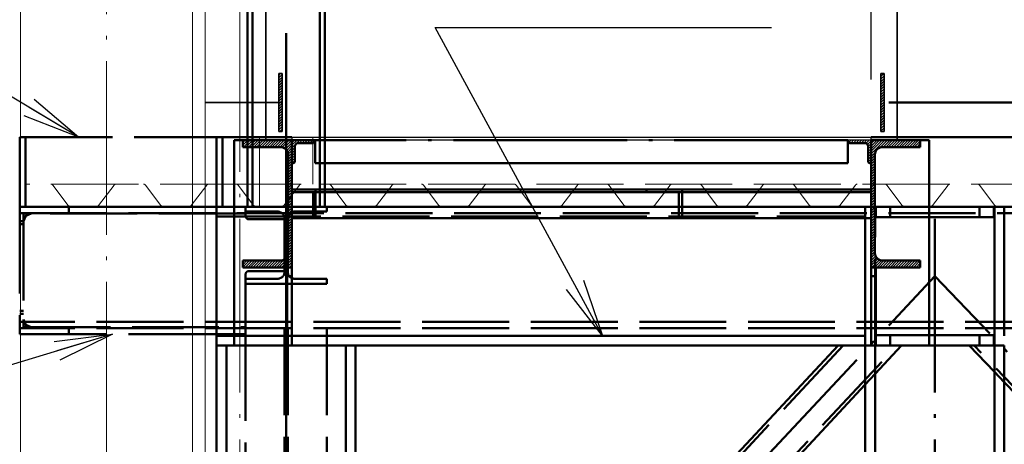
# Paper-space layout 'Layout1' of a CAD drawing. Extents: x -2 to 1033, y -36 to 596.
# Tile 6 of 182: x 64 to 98, y 166 to 181. Entities that reach past the tile are written whole.
import ezdxf

# ---------------------------------------------------------------- set-up
doc = ezdxf.new("R2010")
doc.units = 0
for name, pattern in [('ACAD_ISO02W100', [15, 12, -3]), ('ACAD_ISO04W100', [30.5, 24, -3, 0.5, -3]), ('HP_01_CER_B', [8, 5, -1, 1, -1])]:
    doc.linetypes.add(name, pattern=pattern)
doc.layers.get('0').update_dxf_attribs({"linetype": 'CONTINUOUS'})
doc.layers.get('DEFPOINTS').update_dxf_attribs({"color": 132, "linetype": 'CONTINUOUS'})
for name, color, linetype, lineweight in [('SS_1.ET-HALA_TaO-RASTR', 7, 'HP_01_CER_B', 13), ('SS_1.ET-HALA_TaO-SLOUP', 9, 'CONTINUOUS', 13), ('SS_2.ET-HALA_TaO-SCHODISTE', 180, 'CONTINUOUS', 50), ('SS_2.ET-HALA_TaO-SCHODISTE-PLECH', 70, 'CONTINUOUS', 25), ('SS_2.ET-HALA_TaO-SCHODISTE-PLECH-VYZTUHA', 120, 'CONTINUOUS', 50), ('SS_2.ET-HALA_TaO-SCHODISTE-ZABRADLI', 31, 'CONTINUOUS', 35), ('SS_2.ET-HALA_TaO-SCHODISTE-ZTUZENI', 234, 'CONTINUOUS', 50), ('SS_2.ET-HALA_TaO-VESTAVBA_A1÷B2-P.NOSNIK', 172, 'CONTINUOUS', 50), ('SS_2.ET-HALA_TaO-VESTAVBA_A1÷B2-PODLAHA', 9, 'CONTINUOUS', 5), ('SS_2.ET-HALA_TaO-VESTAVBA_A1÷B2-PODLAHA_LEM', 102, 'CONTINUOUS', 50), ('SS_2.ET-HALA_TaO-VESTAVBA_A1÷B2-VAZBA', 200, 'CONTINUOUS', 50), ('SS_2.ET-HALA_TaO-VESTAVBA_A1÷B2-VAZBA2', 51, 'CONTINUOUS', 50), ('SS_2.ET-HALA_TaO-VESTAVBA_A1÷B2-ZABRADLI', 30, 'CONTINUOUS', 50), ('SS_KOTY', 3, 'CONTINUOUS', 25), ('SS_POPIS_PROFILU', 13, 'CONTINUOUS', 25), ('SS_SRAFY', 8, 'CONTINUOUS', 18)]:
    doc.layers.add(name, color=color, linetype=linetype, lineweight=lineweight)
doc.styles.add('ROMANS', font='romans.shx', dxfattribs={"width": 0.8})
doc.dimstyles.new('A-1_(2.5)_50AS', dxfattribs={"dimtxt": 2.5, "dimasz": 2, "dimexe": 1, "dimexo": 2, "dimgap": 0, "dimtad": 0, "dimdec": 1, "dimlfac": 50, "dimrnd": 1, "dimtxsty": 'ROMANS', "dimblk1": 'OBLIQUE', "dimblk2": 'OBLIQUE', "dimsah": 1, "dimcen": 2, "dimclrd": 256, "dimclre": 256, "dimclrt": 256, "dimadec": 1, "dimazin": 2, "dimtfac": 0.714286, "dimtdec": 1, "dimtmove": 0, "dimatfit": 3, "dimldrblk": 'OPEN', "dimfxl": 1, "dimtvp": 1.142857, "dimtfill": 1, "dimtolj": 1, "dimlwd": -1, "dimlwe": -1, "dimarcsym": 0})
pattern_1 = [(45, (95.93863, 53.52963), (-0.04490128, 0.04490128), [])]

# ---------------------------------------------------------------- blocks, each defined once
blk = doc.blocks.new('_Oblique')
at = {"color": 0, "linetype": 'ByBlock', "lineweight": -2}
blk.add_line((-0.5, -0.5), (0.5, 0.5), dxfattribs=at)
blk = doc.blocks.new('*D24')
at = {"layer": 'DEFPOINTS', "color": 0, "transparency": 16777216}
for p in [(172.939, 176.73, -21268.5), (96.139, 115.13, -21268.5), (172.939, 93.33)]:
    blk.add_point(p, dxfattribs=at)
at = {"layer": 'SS_KOTY', "transparency": 16777216}
for p, q in [((172.939, 174.73), (172.939, 92.33)), ((96.139, 113.13), (96.139, 92.33)), ((96.139, 93.33), (172.939, 93.33))]:
    blk.add_line(p, q, dxfattribs=at)
at = {"layer": 'SS_KOTY', "transparency": 16777216, "xscale": 2, "yscale": 2, "zscale": 2, "rotation": 180}
blk.add_blockref('_Oblique', (96.139, 93.33), dxfattribs=at)
at = {"layer": 'SS_KOTY', "transparency": 16777216, "xscale": 2, "yscale": 2, "zscale": 2}
blk.add_blockref('_Oblique', (172.939, 93.33), dxfattribs=at)
at = {"layer": 'SS_KOTY', "transparency": 16777216, "insert": (134.539, 96.187), "char_height": 2.5, "attachment_point": 5, "style": 'ROMANS', "bg_fill": 3, "box_fill_scale": 1.1, "bg_fill_color": 256, "bg_fill_true_color": 13158600, "bg_fill_transparency": 0}
blk.add_mtext('\\A1;3840', dxfattribs=at)
blk = doc.blocks.new('_OPEN')
at = {"color": 0, "linetype": 'ByBlock'}
for p, q in [((-1, 0.167), (0, 0)), ((0, 0), (-1, -0.167)), ((0, 0), (-1, 0))]:
    blk.add_line(p, q, dxfattribs=at)
blk = doc.blocks.new('*D37')
at = {"layer": 'DEFPOINTS', "color": 0, "transparency": 16777216}
for p in [(64.339, 176.73, -21293.9), (45.914, 174.33), (64.339, 174.33, -21293.9)]:
    blk.add_point(p, dxfattribs=at)
at = {"layer": 'SS_KOTY', "transparency": 16777216}
for p, q in [((62.339, 176.73), (44.914, 176.73)), ((45.914, 176.73), (45.914, 174.33)), ((62.339, 174.33), (44.914, 174.33)), ((45.914, 174.33), (45.914, 167.472))]:
    blk.add_line(p, q, dxfattribs=at)
at = {"layer": 'SS_KOTY', "transparency": 16777216, "xscale": 2, "yscale": 2, "zscale": 2}
for p, rotation in [((45.914, 176.73), 90), ((45.914, 174.33), 270)]:
    blk.add_blockref('_Oblique', p, dxfattribs=dict(at, rotation=rotation))
at = {"layer": 'SS_KOTY', "transparency": 16777216, "insert": (43.057, 169.901), "char_height": 2.5, "attachment_point": 5, "rotation": 90, "style": 'ROMANS', "bg_fill": 3, "box_fill_scale": 1.1, "bg_fill_color": 256, "bg_fill_true_color": 13158600, "bg_fill_transparency": 0}
blk.add_mtext('\\A1;120', dxfattribs=at)
blk = doc.blocks.new('*D38')
at = {"layer": 'DEFPOINTS', "color": 0, "transparency": 16777216}
for p in [(39.914, 176.73), (64.339, 176.73, -21293.9), (64.339, 152.73, -21313.83)]:
    blk.add_point(p, dxfattribs=at)
at = {"layer": 'SS_KOTY', "transparency": 16777216}
for p, q in [((62.339, 176.73), (38.914, 176.73)), ((39.914, 152.73), (39.914, 176.73)), ((62.339, 152.73), (38.914, 152.73))]:
    blk.add_line(p, q, dxfattribs=at)
at = {"layer": 'SS_KOTY', "transparency": 16777216, "xscale": 2, "yscale": 2, "zscale": 2}
for p, rotation in [((39.914, 176.73), 90), ((39.914, 152.73), 270)]:
    blk.add_blockref('_Oblique', p, dxfattribs=dict(at, rotation=rotation))
at = {"layer": 'SS_KOTY', "transparency": 16777216, "insert": (37.057, 164.73), "char_height": 2.5, "attachment_point": 5, "rotation": 90, "style": 'ROMANS', "bg_fill": 3, "box_fill_scale": 1.1, "bg_fill_color": 256, "bg_fill_true_color": 13158600, "bg_fill_transparency": 0}
blk.add_mtext('\\A1;1200', dxfattribs=at)
blk = doc.blocks.new('*D39')
at = {"layer": 'DEFPOINTS', "color": 0, "transparency": 16777216}
for p in [(39.914, 198.73), (72.839, 198.73, -21268.5), (64.339, 176.73, -21293.9)]:
    blk.add_point(p, dxfattribs=at)
at = {"layer": 'SS_KOTY', "transparency": 16777216}
for p, q in [((70.839, 198.73), (38.914, 198.73)), ((39.914, 176.73), (39.914, 198.73)), ((62.339, 176.73), (38.914, 176.73))]:
    blk.add_line(p, q, dxfattribs=at)
at = {"layer": 'SS_KOTY', "transparency": 16777216, "xscale": 2, "yscale": 2, "zscale": 2}
for p, rotation in [((39.914, 198.73), 90), ((39.914, 176.73), 270)]:
    blk.add_blockref('_Oblique', p, dxfattribs=dict(at, rotation=rotation))
at = {"layer": 'SS_KOTY', "transparency": 16777216, "insert": (37.057, 187.73), "char_height": 2.5, "attachment_point": 5, "rotation": 90, "style": 'ROMANS', "bg_fill": 3, "box_fill_scale": 1.1, "bg_fill_color": 256, "bg_fill_true_color": 13158600, "bg_fill_transparency": 0}
blk.add_mtext('\\A1;1100', dxfattribs=at)
blk = doc.blocks.new('*D41')
at = {"layer": 'DEFPOINTS', "color": 0, "transparency": 16777216}
for p in [(74.869, 186.702), (74.869, 176.73, -21311.1), (93.739, 176.73, -21268.5)]:
    blk.add_point(p, dxfattribs=at)
at = {"layer": 'SS_KOTY', "transparency": 16777216}
for p, q in [((74.869, 178.73), (74.869, 187.702)), ((93.739, 178.73), (93.739, 187.702)), ((93.739, 186.702), (74.869, 186.702))]:
    blk.add_line(p, q, dxfattribs=at)
at = {"layer": 'SS_KOTY', "transparency": 16777216, "xscale": 2, "yscale": 2, "zscale": 2, "rotation": 180}
blk.add_blockref('_Oblique', (74.869, 186.702), dxfattribs=at)
at = {"layer": 'SS_KOTY', "transparency": 16777216, "xscale": 2, "yscale": 2, "zscale": 2}
blk.add_blockref('_Oblique', (93.739, 186.702), dxfattribs=at)
at = {"layer": 'SS_KOTY', "transparency": 16777216, "insert": (84.304, 189.559), "char_height": 2.5, "attachment_point": 5, "style": 'ROMANS', "bg_fill": 3, "box_fill_scale": 1.1, "bg_fill_color": 256, "bg_fill_true_color": 13158600, "bg_fill_transparency": 0}
blk.add_mtext('\\A1;944', dxfattribs=at)

psp = doc.layouts.get("Layout1")

# ---------------------------------------------------------------- hatches: boundary and pattern name
at = {"layer": 'SS_SRAFY'}
h = psp.add_hatch(dxfattribs=at)
h.set_pattern_fill('ANSI31', color=5, scale=0.02, style=0)
h.set_pattern_definition(pattern_1)
h.paths.add_polyline_path([(73.4036, 176.9296), (73.4036, 178.9296), (73.2836, 178.9296), (73.2836, 176.9296)], flags=0)

# ---------------------------------------------------------------- linework, layer by layer
at = {"layer": 'SS_2.ET-HALA_TaO-SCHODISTE', "color": 1, "linetype": 'Continuous', "ltscale": 0.25}
for p, q in [((74.4786, 176.5296), (73.9586, 176.5296)), ((93.5186, 176.5296), (92.9986, 176.5296)), ((73.6086, 176.1296), (73.6086, 172.7296)), ((73.8386, 175.8896), (73.8386, 176.4096)), ((93.6386, 176.4096), (93.6386, 175.8896)), ((93.8686, 172.7296), (93.8686, 176.1296)), ((73.7386, 175.8296), (73.7386, 172.2296)), ((73.7786, 175.8296), (73.7386, 175.8296)), ((93.7386, 175.8296), (93.6986, 175.8296)), ((93.7386, 172.2296), (93.7386, 175.8296)), ((72.0386, 172.4696), (73.3486, 172.4696)), ((72.0386, 172.4696), (72.0386, 172.2296)), ((72.0386, 172.2296), (73.7386, 172.2296)), ((73.5786, 172.2296), (73.5786, 171.9296)), ((73.7386, 172.2296), (73.7386, 171.9296)), ((93.7386, 171.9296), (93.7386, 172.2296)), ((93.8986, 171.9296), (93.8986, 172.2296)), ((73.7386, 171.9296), (73.5786, 171.9296)), ((73.5786, 171.9296), (73.5786, 169.5296)), ((73.7386, 171.9296), (73.7386, 169.5296)), ((93.8986, 171.9296), (93.7386, 171.9296)), ((93.7386, 169.5296), (93.7386, 171.9296)), ((93.8986, 169.5296), (93.8986, 171.9296)), ((71.7386, 169.5296), (73.5786, 169.5296)), ((73.5786, 169.5296), (73.7386, 169.5296)), ((93.7386, 169.5296), (93.8986, 169.5296))]:
    psp.add_line(p, q, dxfattribs=at)
at = {"layer": 'SS_2.ET-HALA_TaO-SCHODISTE', "color": 1, "linetype": 'Continuous', "ltscale": 0.25, "extrusion": (-3.7494e-33, 6.12323e-17, -1)}
for centre, radius, start, end in [((-73.9586, 176.4096), 0.12, 0, 90), ((-93.5186, 176.4096), 0.12, 90, 180), ((-94.1286, 176.1296), 0.26, 0, 90)]:
    psp.add_arc(centre, radius, start, end, dxfattribs=at)
at = {"layer": 'SS_2.ET-HALA_TaO-SCHODISTE', "color": 1, "linetype": 'Continuous', "ltscale": 0.25, "extrusion": (1.15915e-13, 2.79906e-13, -1)}
psp.add_arc((-73.3486, 176.1296), 0.26, 90, 180, dxfattribs=at)
at = {"layer": 'SS_2.ET-HALA_TaO-SCHODISTE', "color": 1, "linetype": 'Continuous', "ltscale": 0.25}
for centre, start, end in [((73.7786, 175.8896), 270, 0), ((93.6986, 175.8896), 180, 270)]:
    psp.add_arc(centre, 0.06, start, end, dxfattribs=at)
at = {"layer": 'SS_2.ET-HALA_TaO-SCHODISTE', "color": 1, "linetype": 'Continuous', "ltscale": 0.25, "extrusion": (-2.31831e-13, 5.5975e-13, -1)}
psp.add_arc((-73.3486, 172.7296), 0.26, 180, 270, dxfattribs=at)
at = {"layer": 'SS_2.ET-HALA_TaO-SCHODISTE', "color": 1, "linetype": 'Continuous', "ltscale": 0.25, "extrusion": (2.79845e-13, 1.15977e-13, -1)}
psp.add_arc((-94.1286, 172.7296), 0.26, 270, 0, dxfattribs=at)
at = {"layer": 'SS_2.ET-HALA_TaO-SCHODISTE-PLECH-VYZTUHA', "color": 1, "linetype": 'Continuous', "ltscale": 0.25}
psp.add_line((92.9386, 175.8296), (74.5386, 175.8296), dxfattribs=at)
at = {"layer": 'SS_2.ET-HALA_TaO-SCHODISTE-ZABRADLI', "color": 1, "linetype": 'Continuous', "ltscale": 0.25}
for p, q in [((73.4036, 178.9296), (73.2836, 178.9296)), ((73.2836, 176.9296), (73.2836, 178.9296)), ((73.4036, 176.9296), (73.4036, 178.9296)), ((73.2836, 176.9296), (73.4036, 176.9296))]:
    psp.add_line(p, q, dxfattribs=at)
at = {"layer": 'SS_2.ET-HALA_TaO-SCHODISTE-ZTUZENI', "color": 7, "linetype": 'ACAD_ISO04W100', "ltscale": 0.25}
for p, q in [((73.7386, 174.9296), (93.7386, 174.9296)), ((87.2169, 174.9296), (73.7386, 174.9296))]:
    psp.add_line(p, q, dxfattribs=at)
at = {"layer": 'SS_2.ET-HALA_TaO-SCHODISTE-ZTUZENI', "color": 1, "linetype": 'Continuous', "ltscale": 0.25}
for p, q in [((85.9819, 174.9296), (73.7386, 174.9296)), ((85.9819, 174.8296), (73.7386, 174.8296)), ((74.4674, 174.8296), (74.4674, 173.9296)), ((87.2169, 174.9296), (85.9819, 174.9296)), ((85.9819, 174.8296), (85.9819, 174.9296)), ((87.0934, 174.8296), (85.9819, 174.8296)), ((87.0934, 173.9296), (87.0934, 174.8296)), ((93.7386, 174.9296), (87.2169, 174.9296)), ((87.2169, 173.9296), (87.2169, 174.9296)), ((93.7386, 174.8296), (87.2169, 174.8296)), ((74.4674, 173.9296), (73.7386, 173.9296)), ((87.0934, 173.9296), (74.4674, 173.9296)), ((87.2169, 173.9296), (87.0934, 173.9296)), ((93.7386, 173.9296), (87.2169, 173.9296))]:
    psp.add_line(p, q, dxfattribs=at)
at = {"layer": 'SS_2.ET-HALA_TaO-SCHODISTE-ZTUZENI', "color": 3, "linetype": 'ACAD_ISO02W100', "ltscale": 0.25}
for p, q in [((74.5484, 174.9296), (74.5484, 173.9296)), ((87.2169, 174.8296), (87.0934, 174.8296))]:
    psp.add_line(p, q, dxfattribs=at)
at = {"layer": 'SS_2.ET-HALA_TaO-VESTAVBA_A1÷B2-P.NOSNIK', "color": 3, "linetype": 'ACAD_ISO02W100', "ltscale": 0.25}
for p, q in [((64.5386, 174.3296), (70.7386, 174.3296)), ((64.5448, 174.0135), (64.7286, 174.0896)), ((66.0387, 174.0896), (66.0387, 174.3296)), ((72.1386, 174.3296), (72.1386, 174.1596)), ((72.1386, 174.1596), (73.2436, 174.1596)), ((72.1386, 174.1596), (72.1386, 173.9996)), ((73.8336, 174.1596), (74.9386, 174.1596)), ((74.9386, 174.3296), (74.9386, 174.1596)), ((73.4836, 173.8996), (72.2386, 173.8996)), ((73.4836, 173.9196), (73.4836, 173.7296)), ((73.5936, 173.8296), (73.4836, 173.8296)), ((73.5936, 173.9196), (73.5936, 173.7296)), ((73.5936, 173.7296), (73.4836, 173.7296)), ((73.4836, 173.7296), (73.4836, 173.5882)), ((73.4836, 173.5882), (73.4836, 173.5296)), ((73.4836, 173.5296), (73.5936, 173.5296)), ((73.4836, 173.5296), (73.4836, 172.0796)), ((73.5936, 173.7296), (73.5936, 173.5882)), ((73.5936, 173.5882), (73.5936, 173.5296)), ((73.5936, 173.5296), (73.5936, 172.0796)), ((72.2386, 172.0996), (73.4836, 172.0996)), ((72.1386, 171.9996), (72.1386, 171.8396)), ((73.2436, 171.8396), (72.1386, 171.8396)), ((72.1386, 171.8396), (72.1386, 171.6696)), ((74.9386, 171.8396), (73.8336, 171.8396)), ((74.9386, 171.8396), (74.9386, 171.6696)), ((72.1386, 171.6696), (74.9386, 171.6696)), ((72.1386, 171.6696), (72.1386, 169.9296)), ((64.7286, 170.1696), (64.5448, 170.2458)), ((66.0387, 169.9296), (66.0387, 170.1696)), ((73.4836, 170.1296), (73.4836, 150.3296)), ((73.5936, 170.1296), (73.5936, 150.3296)), ((74.9386, 170.1296), (74.9386, 150.3296)), ((71.1386, 169.9296), (72.1386, 169.9296)), ((72.1386, 169.9296), (72.1386, 150.3296))]:
    psp.add_line(p, q, dxfattribs=at)
at = {"layer": 'SS_2.ET-HALA_TaO-VESTAVBA_A1÷B2-P.NOSNIK', "color": 1, "linetype": 'Continuous', "ltscale": 0.25}
for p, q in [((70.7386, 174.3296), (71.1386, 174.3296)), ((70.7386, 169.9296), (71.1386, 169.9296))]:
    psp.add_line(p, q, dxfattribs=at)
at = {"layer": 'SS_2.ET-HALA_TaO-VESTAVBA_A1÷B2-P.NOSNIK', "color": 7, "linetype": 'ACAD_ISO04W100', "ltscale": 0.25}
psp.add_line((73.5386, 174.3296), (73.5386, 150.3296), dxfattribs=at)
at = {"layer": 'SS_2.ET-HALA_TaO-VESTAVBA_A1÷B2-P.NOSNIK', "color": 3, "linetype": 'ACAD_ISO02W100', "ltscale": 0.25, "extrusion": (-3.7494e-33, 6.12323e-17, -1)}
for centre, radius, start, end in [((-73.2436, 173.9196), 0.24, 90, 180), ((-73.8336, 173.9196), 0.24, 0, 90), ((-72.2386, 171.9996), 0.1, 0, 90)]:
    psp.add_arc(centre, radius, start, end, dxfattribs=at)
at = {"layer": 'SS_2.ET-HALA_TaO-VESTAVBA_A1÷B2-P.NOSNIK', "color": 3, "linetype": 'ACAD_ISO02W100', "ltscale": 0.25, "extrusion": (7.27596e-13, 3.01441e-13, -1)}
psp.add_arc((-72.2386, 173.9996), 0.1, 270, 0, dxfattribs=at)
at = {"layer": 'SS_2.ET-HALA_TaO-VESTAVBA_A1÷B2-P.NOSNIK', "color": 3, "linetype": 'ACAD_ISO02W100', "ltscale": 0.25, "extrusion": (-1.25575e-13, 3.03226e-13, -1)}
psp.add_arc((-73.2436, 172.0796), 0.24, 180, 270, dxfattribs=at)
at = {"layer": 'SS_2.ET-HALA_TaO-VESTAVBA_A1÷B2-P.NOSNIK', "color": 3, "linetype": 'ACAD_ISO02W100', "ltscale": 0.25, "extrusion": (3.03165e-13, 1.25636e-13, -1)}
psp.add_arc((-73.8336, 172.0796), 0.24, 270, 0, dxfattribs=at)
at = {"layer": 'SS_2.ET-HALA_TaO-VESTAVBA_A1÷B2-PODLAHA', "color": 9, "linetype": 'ACAD_ISO02W100', "ltscale": 0.25}
for p, q in [((72.1886, 175.1096), (64.5386, 175.1096)), ((74.0624, 175.1096), (72.1886, 175.1096)), ((72.1886, 175.1096), (72.1886, 174.6718)), ((72.3986, 174.3964), (72.3986, 175.1096)), ((72.6186, 174.3511), (72.6186, 175.1096)), ((65.4798, 175.0768), (66.0147, 174.3754)), ((67.0626, 174.3754), (67.5975, 175.0768)), ((68.6798, 175.0768), (69.2147, 174.3754)), ((70.7975, 175.0768), (70.2626, 174.3754)), ((71.8798, 175.0768), (72.4147, 174.3754)), ((73.4626, 174.3754), (73.9975, 175.0768)), ((75.0798, 175.0768), (75.2683, 174.8296)), ((75.0798, 175.0768), (75.6147, 174.3754)), ((76.6626, 174.3754), (77.1975, 175.0768)), ((78.2798, 175.0768), (78.4683, 174.8296)), ((78.2798, 175.0768), (78.8147, 174.3754)), ((79.8626, 174.3754), (80.3975, 175.0768)), ((81.4798, 175.0768), (81.592, 174.9296)), ((81.4798, 175.0768), (82.0147, 174.3754)), ((81.592, 174.9296), (81.6683, 174.8296)), ((81.6683, 174.8296), (82.0147, 174.3754)), ((83.0626, 174.3754), (83.5975, 175.0768)), ((84.6798, 175.0768), (85.2147, 174.3754)), ((84.6798, 175.0768), (84.792, 174.9296)), ((86.2626, 174.3754), (86.7975, 175.0768)), ((87.8798, 175.0768), (88.0683, 174.8296)), ((87.8798, 175.0768), (88.4147, 174.3754)), ((89.4626, 174.3754), (89.9975, 175.0768)), ((91.0798, 175.0768), (91.2683, 174.8296)), ((91.0798, 175.0768), (91.6147, 174.3754)), ((92.6626, 174.3754), (93.1975, 175.0768)), ((93.009, 174.8296), (93.0853, 174.9296)), ((94.2798, 175.0768), (94.8147, 174.3754)), ((72.1886, 174.6718), (72.2086, 174.6455)), ((72.1886, 174.6718), (72.3986, 174.3964)), ((67.0148, 174.3511), (66.0625, 174.3511)), ((70.2148, 174.3511), (69.2625, 174.3511)), ((72.3786, 174.4226), (72.3986, 174.3964)), ((72.3986, 174.3964), (72.4147, 174.3754)), ((72.4147, 174.3754), (72.4206, 174.3684)), ((72.4206, 174.3684), (72.4625, 174.3511)), ((73.4148, 174.3511), (72.4625, 174.3511)), ((76.6148, 174.3511), (75.6625, 174.3511)), ((79.8148, 174.3511), (78.8625, 174.3511)), ((83.0148, 174.3511), (82.0625, 174.3511)), ((86.2148, 174.3511), (85.2625, 174.3511)), ((89.4148, 174.3511), (88.4625, 174.3511)), ((92.6148, 174.3511), (91.6625, 174.3511))]:
    psp.add_line(p, q, dxfattribs=at)
at = {"layer": 'SS_2.ET-HALA_TaO-VESTAVBA_A1÷B2-PODLAHA', "color": 9, "linetype": 'ACAD_ISO02W100', "ltscale": 0.25, "extrusion": (3.73272e-13, 9.0122e-13, -1)}
for centre in [(-65.4148, 175.0289), (-68.6148, 175.0289)]:
    psp.add_arc(centre, 0.0807, 90.03429, 143.65467, dxfattribs=at)
at = {"layer": 'SS_2.ET-HALA_TaO-VESTAVBA_A1÷B2-PODLAHA', "color": 9, "linetype": 'ACAD_ISO02W100', "ltscale": 0.25, "extrusion": (-6.85434e-13, 5.89059e-13, -1)}
for centre in [(-67.6625, 175.0289), (-70.8625, 175.0289)]:
    psp.add_arc(centre, 0.0807, 36.34533, 89.96573, dxfattribs=at)
at = {"layer": 'SS_2.ET-HALA_TaO-VESTAVBA_A1÷B2-PODLAHA', "color": 9, "linetype": 'ACAD_ISO02W100', "ltscale": 0.25, "extrusion": (-3.66727e-13, -8.6427e-13, -1)}
for centre, end in [((-71.8133, 175.0261), 142.67257), ((-75.0133, 175.0261), 142.67257), ((-78.2133, 175.0261), 142.67257), ((-81.4133, 175.0261), 142.67258), ((-91.0133, 175.0261), 142.67258)]:
    psp.add_arc(centre, 0.0836, 91.01462, end, dxfattribs=at)
at = {"layer": 'SS_2.ET-HALA_TaO-VESTAVBA_A1÷B2-PODLAHA', "color": 9, "linetype": 'ACAD_ISO02W100', "ltscale": 0.25, "extrusion": (6.85434e-13, -5.88936e-13, -1)}
for centre, end in [((-74.0625, 175.0289), 89.96573), ((-77.2625, 175.0289), 89.96574), ((-80.4625, 175.0289), 89.96573), ((-83.6625, 175.0289), 89.96573), ((-93.2625, 175.0289), 89.96573)]:
    psp.add_arc(centre, 0.0807, 36.34533, end, dxfattribs=at)
at = {"layer": 'SS_2.ET-HALA_TaO-VESTAVBA_A1÷B2-PODLAHA', "color": 9, "linetype": 'ACAD_ISO02W100', "ltscale": 0.25, "extrusion": (-7.33454e-13, -1.7286e-12, -1)}
for centre in [(-84.6133, 175.0261), (-87.8133, 175.0261)]:
    psp.add_arc(centre, 0.0836, 91.01462, 142.67257, dxfattribs=at)
at = {"layer": 'SS_2.ET-HALA_TaO-VESTAVBA_A1÷B2-PODLAHA', "color": 9, "linetype": 'ACAD_ISO02W100', "ltscale": 0.25, "extrusion": (1.37087e-12, -1.17793e-12, -1)}
for centre in [(-86.8625, 175.0289), (-90.0625, 175.0289)]:
    psp.add_arc(centre, 0.0807, 36.34533, 89.96573, dxfattribs=at)
at = {"layer": 'SS_2.ET-HALA_TaO-VESTAVBA_A1÷B2-PODLAHA', "color": 9, "linetype": 'ACAD_ISO02W100', "ltscale": 0.25, "extrusion": (-3.7494e-33, 6.12323e-17, -1)}
psp.add_arc((-94.2133, 175.0261), 0.0836, 91.01462, 142.67257, dxfattribs=at)
at = {"layer": 'SS_2.ET-HALA_TaO-VESTAVBA_A1÷B2-PODLAHA', "color": 9, "linetype": 'ACAD_ISO02W100', "ltscale": 0.25}
for centre, radius, start, end in [((66.0625, 174.4103), 0.0593, 216.18134, 269.99998), ((67.0148, 174.4103), 0.0593, 270, 323.81866), ((69.2625, 174.4103), 0.0593, 216.18134, 269.99998), ((70.2148, 174.4103), 0.0593, 270, 323.81866), ((72.4625, 174.4103), 0.0593, 216.18134, 269.99999), ((73.4135, 174.4128), 0.0617, 271.14605, 322.6726), ((75.6625, 174.4103), 0.0593, 216.18134, 269.99999), ((76.6135, 174.4128), 0.0617, 271.14605, 322.6726), ((78.8625, 174.4103), 0.0593, 216.18134, 269.99999), ((79.8135, 174.4128), 0.0617, 271.14605, 322.6726), ((82.0635, 174.4124), 0.0613, 217.1637, 269.01765), ((83.0135, 174.4128), 0.0617, 271.14605, 322.6726), ((85.2625, 174.4103), 0.0593, 216.18134, 270), ((86.2135, 174.4128), 0.0617, 271.14605, 322.67258), ((88.4625, 174.4103), 0.0593, 216.18134, 270), ((89.4135, 174.4128), 0.0617, 271.14605, 322.67258), ((91.6625, 174.4103), 0.0593, 216.18134, 270), ((92.6135, 174.4128), 0.0617, 271.14605, 322.67258), ((94.8635, 174.4124), 0.0613, 217.1637, 269.01765)]:
    psp.add_arc(centre, radius, start, end, dxfattribs=at)
at = {"layer": 'SS_2.ET-HALA_TaO-VESTAVBA_A1÷B2-PODLAHA_LEM', "color": 1, "linetype": 'Continuous', "ltscale": 0.25}
psp.add_line((71.1386, 174.3296), (71.3386, 174.3296), dxfattribs=at)
at = {"layer": 'SS_2.ET-HALA_TaO-VESTAVBA_A1÷B2-PODLAHA_LEM', "color": 3, "linetype": 'ACAD_ISO02W100', "ltscale": 0.25}
psp.add_line((93.5386, 174.3296), (93.8986, 174.3296), dxfattribs=at)
at = {"layer": 'SS_2.ET-HALA_TaO-VESTAVBA_A1÷B2-VAZBA', "color": 1, "linetype": 'Continuous', "ltscale": 0.25}
for p, q in [((71.1386, 174.3296), (71.1386, 169.5296)), ((71.3386, 174.3296), (71.7386, 174.3296)), ((71.1386, 173.9896), (71.7386, 173.9896)), ((93.5386, 169.8696), (93.5386, 173.9296)), ((71.1386, 169.8696), (71.7386, 169.8696)), ((73.7386, 169.8696), (93.5386, 169.8696)), ((93.5386, 169.5296), (93.5386, 169.8696)), ((71.1386, 169.5296), (71.1386, 150.3296)), ((71.1386, 169.5296), (71.7386, 169.5296)), ((71.4786, 150.3296), (71.4786, 169.5296)), ((73.7386, 169.5296), (93.5386, 169.5296)), ((75.5986, 169.5296), (75.5986, 150.3296)), ((92.6043, 169.5296), (75.9386, 151.6736)), ((75.9386, 150.3296), (75.9386, 169.5296)), ((93.5386, 150.3296), (93.5386, 169.5296)), ((93.8786, 168.55), (94.7929, 169.5296)), ((93.8786, 137.5746), (93.8786, 169.5296)), ((76.873, 150.3296), (93.5386, 168.1857))]:
    psp.add_line(p, q, dxfattribs=at)
at = {"layer": 'SS_2.ET-HALA_TaO-VESTAVBA_A1÷B2-VAZBA', "color": 3, "linetype": 'ACAD_ISO02W100', "ltscale": 0.25}
for p, q in [((71.7386, 174.3296), (93.5386, 174.3296)), ((93.5386, 173.9296), (93.5386, 174.3296)), ((93.8786, 169.5296), (93.8786, 174.3296)), ((93.8986, 173.9696), (93.8986, 174.3296)), ((94.3986, 173.9696), (94.3986, 174.3296)), ((71.7386, 173.9896), (93.5386, 173.9896)), ((71.7386, 169.8696), (73.7386, 169.8696)), ((94.3986, 169.5296), (94.3986, 169.8896)), ((92.7684, 169.5296), (75.9386, 151.4977)), ((76.7088, 150.3296), (94.6288, 169.5296)), ((93.5386, 169.5296), (93.7386, 169.5296)), ((93.5386, 168.1857), (93.8786, 168.55))]:
    psp.add_line(p, q, dxfattribs=at)
at = {"layer": 'SS_2.ET-HALA_TaO-VESTAVBA_A1÷B2-VAZBA', "color": 7, "linetype": 'ACAD_ISO04W100', "ltscale": 0.25}
psp.add_line((73.5386, 147.9296), (73.5386, 174.3296), dxfattribs=at)
at = {"layer": 'SS_2.ET-HALA_TaO-VESTAVBA_A1÷B2-VAZBA2', "color": 7, "linetype": 'ACAD_ISO04W100', "ltscale": 0.25}
psp.add_line((73.5386, 174.3296), (73.5386, 253.5296), dxfattribs=at)
at = {"layer": 'SS_POPIS_PROFILU', "color": 0, "linetype": 'ByBlock'}
for p, q in [((83.8015, 171.7867), (84.4618, 169.8696)), ((84.4618, 169.8696), (83.2154, 171.4689)), ((84.4618, 169.8696), (83.5085, 171.6278)), ((65.528, 169.6679), (67.5386, 169.9296)), ((67.5386, 169.9296), (65.6248, 169.3489)), ((67.5386, 169.9296), (65.7216, 169.0299))]:
    psp.add_line(p, q, dxfattribs=at)

# ---------------------------------------------------------------- dimensions: what is measured, and where the dimension line sits
at = {"layer": 'SS_KOTY'}
dim = psp.add_linear_dim(base=(74.8686, 186.7022), p1=(93.7386, 176.7296, -21268.5), p2=(74.8686, 176.7296, -21311.1), dimstyle='A-1_(2.5)_50AS', dxfattribs=at)
dim.commit()
dim.dimension.update_dxf_attribs({"geometry": '*D41', "text_midpoint": (84.3036, 189.5593)})
dim = psp.add_linear_dim(base=(45.9144, 174.3296), p1=(64.3386, 176.7296, -21293.9), p2=(64.3386, 174.3296, -21293.9), angle=90, dimstyle='A-1_(2.5)_50AS', dxfattribs=at)
dim.commit()
dim.dimension.update_dxf_attribs({"geometry": '*D37', "text_midpoint": (43.0572, 169.9011)})
dim = psp.add_linear_dim(base=(172.9386, 93.3298), p1=(96.1386, 115.1296, -21268.5), p2=(172.9386, 176.7296, -21268.5), dimstyle='A-1_(2.5)_50AS', override={"dimtmove": 1}, dxfattribs=at)
dim.commit()
dim.dimension.update_dxf_attribs({"geometry": '*D24', "text_midpoint": (134.5386, 96.1869)})

# ---------------------------------------------------------------- next in the draw order: hatches: boundary and pattern name
at = {"layer": 'SS_SRAFY'}
h = psp.add_hatch(dxfattribs=at)
h.set_pattern_fill('ANSI31', color=5, scale=0.02, style=0)
h.set_pattern_definition(pattern_1)
h.paths.add_polyline_path([(94.1936, 176.9296), (94.1936, 178.9296), (94.0736, 178.9296), (94.0736, 176.9296)], flags=0)
h = psp.add_hatch(dxfattribs=at)
h.set_pattern_fill('ANSI31', color=5, scale=0.02, style=0)
h.set_pattern_definition(pattern_1)
h.paths.add_polyline_path([(74.5386, 176.5896), (74.5386, 176.6296), (73.7386, 176.6296), (73.7386, 175.8296), (73.7786, 175.8296, 0.4142136), (73.8386, 175.8896), (73.8386, 176.4096, -0.4142136), (73.9586, 176.5296), (74.4786, 176.5296, 0.4142136)], flags=0)
h = psp.add_hatch(dxfattribs=at)
h.set_pattern_fill('ANSI31', color=5, scale=0.02, style=0)
h.set_pattern_definition(pattern_1)
h.paths.add_polyline_path([(92.9386, 176.6296), (92.9386, 176.5896, 0.4142136), (92.9986, 176.5296), (93.5186, 176.5296, -0.4142136), (93.6386, 176.4096), (93.6386, 175.8896, 0.4142136), (93.6986, 175.8296), (93.7386, 175.8296), (93.7386, 176.6296)], flags=0)
h = psp.add_hatch(dxfattribs=at)
h.set_pattern_fill('ANSI31', color=5, scale=0.02, style=0)
h.set_pattern_definition(pattern_1)
h.paths.add_polyline_path([(95.4386, 172.2296), (95.4386, 172.4696), (94.1286, 172.4696, -0.4142136), (93.8686, 172.7296), (93.8686, 176.1296, -0.4142136), (94.1286, 176.3896), (95.4386, 176.3896), (95.4386, 176.6296), (93.7386, 176.6296), (93.7386, 172.2296)], flags=0)

# ---------------------------------------------------------------- next in the draw order: linework, layer by layer
at = {"layer": 'SS_2.ET-HALA_TaO-SCHODISTE', "color": 1, "linetype": 'Continuous', "ltscale": 0.25}
for p, q in [((74.5386, 176.6296), (73.7386, 176.6296)), ((73.7386, 176.6296), (73.7386, 175.8296)), ((74.5386, 176.6296), (74.5386, 176.5896)), ((92.9386, 176.5896), (92.9386, 176.6296)), ((95.4386, 176.6296), (93.7386, 176.6296)), ((93.7386, 175.8296), (93.7386, 176.6296)), ((95.7386, 176.6296), (95.4386, 176.6296)), ((95.4386, 176.3896), (95.4386, 176.6296)), ((95.7386, 169.5296), (95.7386, 176.6296)), ((94.1286, 176.3896), (95.4386, 176.3896)), ((94.1286, 172.4696), (95.4386, 172.4696)), ((95.4386, 172.2296), (95.4386, 172.4696)), ((93.7386, 172.2296), (95.4386, 172.2296)), ((93.8986, 169.5296), (95.7386, 169.5296))]:
    psp.add_line(p, q, dxfattribs=at)
for centre, start, end in [((74.4786, 176.5896), 270, 0), ((92.9986, 176.5896), 180, 270)]:
    psp.add_arc(centre, 0.06, start, end, dxfattribs=at)
at = {"layer": 'SS_2.ET-HALA_TaO-SCHODISTE-PLECH', "color": 7, "linetype": 'Continuous', "ltscale": 0.25}
for p, q in [((73.7386, 176.7296), (93.7386, 176.7296)), ((73.7386, 176.7296), (73.7386, 176.6296)), ((93.7386, 176.6296), (74.5386, 176.6296)), ((93.7386, 176.6296), (93.7386, 176.7296))]:
    psp.add_line(p, q, dxfattribs=at)
at = {"layer": 'SS_2.ET-HALA_TaO-SCHODISTE-PLECH-VYZTUHA', "color": 7, "linetype": 'ACAD_ISO04W100', "ltscale": 0.25}
psp.add_line((92.9386, 176.6296), (74.5386, 176.6296), dxfattribs=at)
psp.add_line((92.9386, 176.6296), (74.5386, 176.6296), dxfattribs=at)
at = {"layer": 'SS_2.ET-HALA_TaO-SCHODISTE-PLECH-VYZTUHA', "color": 1, "linetype": 'Continuous', "ltscale": 0.25}
for p, q in [((74.5386, 176.5896), (74.5386, 175.8296)), ((92.9386, 175.8296), (92.9386, 176.5896))]:
    psp.add_line(p, q, dxfattribs=at)
at = {"layer": 'SS_2.ET-HALA_TaO-SCHODISTE-ZABRADLI', "color": 7, "linetype": 'ACAD_ISO04W100', "ltscale": 0.25}
psp.add_line((94.6386, 197.7096), (94.6386, 176.6296), dxfattribs=at)
at = {"layer": 'SS_2.ET-HALA_TaO-SCHODISTE-ZABRADLI', "color": 1, "linetype": 'Continuous', "ltscale": 0.25}
for p, q in [((94.1936, 178.9296), (94.0736, 178.9296)), ((94.0736, 178.9296), (94.0736, 176.9296)), ((94.1936, 178.9296), (94.1936, 176.9296)), ((94.0736, 176.9296), (94.1936, 176.9296))]:
    psp.add_line(p, q, dxfattribs=at)
at = {"layer": 'SS_2.ET-HALA_TaO-VESTAVBA_A1÷B2-PODLAHA', "color": 9, "linetype": 'ACAD_ISO02W100', "ltscale": 0.25}
for p, q in [((74.4586, 175.1096), (74.4586, 176.7296)), ((74.6786, 175.1096), (74.6786, 176.7296)), ((74.8886, 175.1096), (74.8886, 176.7296)), ((208.9386, 175.1096), (74.0625, 175.1096)), ((95.8626, 174.3754), (96.3975, 175.0768)), ((97.4798, 175.0768), (98.0147, 174.3754)), ((95.8148, 174.3511), (94.8625, 174.3511)), ((99.0148, 174.3511), (98.0625, 174.3511))]:
    psp.add_line(p, q, dxfattribs=at)
at = {"layer": 'SS_2.ET-HALA_TaO-VESTAVBA_A1÷B2-PODLAHA', "color": 9, "linetype": 'ACAD_ISO02W100', "ltscale": 0.25, "extrusion": (-3.7494e-33, 6.12323e-17, -1)}
psp.add_arc((-96.4625, 175.0289), 0.0807, 36.34533, 89.96571, dxfattribs=at)
at = {"layer": 'SS_2.ET-HALA_TaO-VESTAVBA_A1÷B2-PODLAHA', "color": 9, "linetype": 'ACAD_ISO02W100', "ltscale": 0.25, "extrusion": (-7.33454e-13, -1.7286e-12, -1)}
psp.add_arc((-97.4133, 175.0261), 0.0836, 91.01462, 142.6726, dxfattribs=at)
at = {"layer": 'SS_2.ET-HALA_TaO-VESTAVBA_A1÷B2-PODLAHA', "color": 9, "linetype": 'ACAD_ISO02W100', "ltscale": 0.25}
for centre, radius, start, end in [((95.8135, 174.4128), 0.0617, 271.14605, 322.67258), ((98.0625, 174.4103), 0.0593, 216.18134, 270)]:
    psp.add_arc(centre, radius, start, end, dxfattribs=at)
at = {"layer": 'SS_2.ET-HALA_TaO-VESTAVBA_A1÷B2-PODLAHA_LEM', "color": 1, "linetype": 'Continuous', "ltscale": 0.25}
for p, q in [((73.2836, 176.7296), (73.7386, 176.7296)), ((93.7386, 176.7296), (94.1936, 176.7296)), ((95.0836, 176.7296), (99.1936, 176.7296)), ((95.7386, 174.3296), (99.1936, 174.3296))]:
    psp.add_line(p, q, dxfattribs=at)
at = {"layer": 'SS_2.ET-HALA_TaO-VESTAVBA_A1÷B2-PODLAHA_LEM', "color": 3, "linetype": 'ACAD_ISO02W100', "ltscale": 0.25}
psp.add_line((94.1936, 176.7296), (95.0836, 176.7296), dxfattribs=at)
at = {"layer": 'SS_2.ET-HALA_TaO-VESTAVBA_A1÷B2-PODLAHA_LEM', "color": 7, "linetype": 'ACAD_ISO04W100', "ltscale": 0.25}
psp.add_line((208.7386, 174.3296), (71.1386, 174.3296), dxfattribs=at)
at = {"layer": 'SS_2.ET-HALA_TaO-VESTAVBA_A1÷B2-VAZBA', "color": 7, "linetype": 'ACAD_ISO04W100', "ltscale": 0.25}
for p, q in [((95.9386, 174.3296), (73.5386, 174.3296)), ((323.5386, 174.3296), (95.9386, 174.3296)), ((95.9386, 53.5296), (95.9386, 174.3296)), ((73.5386, 147.9296), (95.9386, 171.9296)), ((118.9386, 147.9296), (95.9386, 171.9296))]:
    psp.add_line(p, q, dxfattribs=at)
at = {"layer": 'SS_2.ET-HALA_TaO-VESTAVBA_A1÷B2-VAZBA', "color": 3, "linetype": 'ACAD_ISO02W100', "ltscale": 0.25}
for p, q in [((93.8986, 174.3296), (95.7386, 174.3296)), ((97.4786, 173.9696), (97.4786, 174.3296)), ((93.8986, 173.9696), (95.7386, 173.9696)), ((95.7386, 169.8896), (93.8986, 169.8896)), ((97.4786, 169.5296), (97.4786, 169.8896)), ((115.6968, 150.3296), (97.2968, 169.5296)), ((97.9986, 169.5296), (98.3386, 169.5296)), ((98.3386, 168.2691), (97.9986, 168.6238))]:
    psp.add_line(p, q, dxfattribs=at)
at = {"layer": 'SS_2.ET-HALA_TaO-VESTAVBA_A1÷B2-VAZBA', "color": 1, "linetype": 'Continuous', "ltscale": 0.25}
for p, q in [((97.9786, 173.9696), (97.9786, 174.3296)), ((97.9986, 139.592), (97.9986, 174.3296)), ((98.3386, 169.8696), (98.3386, 174.3296)), ((95.7386, 173.9696), (97.9786, 173.9696)), ((97.9786, 169.8896), (95.7386, 169.8896)), ((97.9786, 169.5296), (97.9786, 169.8896)), ((95.7386, 169.5296), (97.9786, 169.5296)), ((97.9986, 168.6238), (97.1306, 169.5296)), ((97.9786, 169.5296), (97.9986, 169.5296)), ((98.3386, 139.8647), (98.3386, 169.5296)), ((113.7293, 152.2092), (98.3386, 168.2691))]:
    psp.add_line(p, q, dxfattribs=at)
at = {"layer": 'SS_2.ET-HALA_TaO-VESTAVBA_A1÷B2-VAZBA2', "color": 1, "linetype": 'Continuous', "ltscale": 0.25}
for p, q in [((74.6986, 190.4425), (74.6986, 176.7296)), ((74.8686, 190.6125), (74.8686, 176.7296))]:
    psp.add_line(p, q, dxfattribs=at)
at = {"layer": 'SS_2.ET-HALA_TaO-VESTAVBA_A1÷B2-VAZBA2', "color": 3, "linetype": 'ACAD_ISO02W100', "ltscale": 0.25}
for p, q in [((74.6986, 176.7296), (74.6986, 174.3296)), ((74.8686, 176.7296), (74.8686, 174.3296))]:
    psp.add_line(p, q, dxfattribs=at)
at = {"layer": 'SS_2.ET-HALA_TaO-VESTAVBA_A1÷B2-ZABRADLI', "color": 7, "linetype": 'ACAD_ISO04W100', "ltscale": 0.25}
psp.add_line((176.6036, 177.9296), (94.0736, 177.9296), dxfattribs=at)
at = {"layer": 'SS_POPIS_PROFILU', "color": 13}
psp.add_lwpolyline([(84.4618, 169.8696), (78.6852, 180.5231), (90.3043, 180.5231)], dxfattribs=at)

# ---------------------------------------------------------------- next in the draw order: dimensions: what is measured, and where the dimension line sits
at = {"layer": 'SS_KOTY'}
dim = psp.add_linear_dim(base=(39.9144, 176.7296), p1=(64.3386, 152.7296, -21313.83), p2=(64.3386, 176.7296, -21293.9), angle=90, dimstyle='A-1_(2.5)_50AS', dxfattribs=at)
dim.commit()
dim.dimension.update_dxf_attribs({"geometry": '*D38', "text_midpoint": (37.0572, 164.7296)})

# ---------------------------------------------------------------- next in the draw order: linework, layer by layer
at = {"layer": 'SS_2.ET-HALA_TaO-VESTAVBA_A1÷B2-P.NOSNIK', "color": 7, "linetype": 'ACAD_ISO04W100', "ltscale": 0.25}
for p, q in [((64.3386, 174.3296), (210.9386, 174.3296)), ((73.5386, 174.3296), (64.3386, 174.3296))]:
    psp.add_line(p, q, dxfattribs=at)
at = {"layer": 'SS_2.ET-HALA_TaO-VESTAVBA_A1÷B2-P.NOSNIK', "color": 3, "linetype": 'ACAD_ISO02W100', "ltscale": 0.25}
for p, q in [((64.3387, 174.3296), (64.3387, 169.9296)), ((64.3387, 174.1096), (208.7386, 174.1096)), ((72.1386, 174.0896), (64.4687, 174.0896)), ((64.4687, 174.0896), (64.4687, 170.1696)), ((64.4686, 173.8296), (64.3386, 173.8296)), ((64.4686, 173.8296), (64.5448, 174.0135)), ((64.4686, 173.7296), (64.3386, 173.7296)), ((64.3386, 170.7296), (64.4686, 170.7296)), ((64.3386, 170.6296), (64.4686, 170.6296)), ((208.7386, 170.3496), (64.3387, 170.3496)), ((64.5448, 170.2458), (64.4686, 170.4296)), ((208.7386, 170.1296), (64.3387, 170.1296)), ((64.4687, 170.1696), (72.1386, 170.1696)), ((64.3387, 169.9296), (70.7386, 169.9296))]:
    psp.add_line(p, q, dxfattribs=at)
for centre, start, end in [((64.7286, 173.8296), 90, 180), ((64.7286, 170.4296), 180, 270)]:
    psp.add_arc(centre, 0.26, start, end, dxfattribs=at)
at = {"layer": 'SS_2.ET-HALA_TaO-VESTAVBA_A1÷B2-PODLAHA_LEM', "color": 7, "linetype": 'ACAD_ISO04W100', "ltscale": 0.25}
psp.add_line((71.1386, 174.3296), (64.3386, 174.3296), dxfattribs=at)
at = {"layer": 'SS_2.ET-HALA_TaO-VESTAVBA_A1÷B2-PODLAHA_LEM', "color": 3, "linetype": 'ACAD_ISO02W100', "ltscale": 0.25}
psp.add_line((64.3387, 174.3296), (64.5386, 174.3296), dxfattribs=at)
at = {"layer": 'SS_POPIS_PROFILU', "color": 13}
psp.add_lwpolyline([(67.5386, 169.9296), (60.1985, 167.7023), (48.5795, 167.7023)], dxfattribs=at)

# ---------------------------------------------------------------- next in the draw order: dimensions: what is measured, and where the dimension line sits
at = {"layer": 'SS_KOTY'}
dim = psp.add_linear_dim(base=(39.9144, 198.7296), p1=(64.3386, 176.7296, -21293.9), p2=(72.8386, 198.7296, -21268.5), angle=90, dimstyle='A-1_(2.5)_50AS', override={"dimtmove": 1}, dxfattribs=at)
dim.commit()
dim.dimension.update_dxf_attribs({"geometry": '*D39', "text_midpoint": (37.0572, 187.7296)})

# ---------------------------------------------------------------- next in the draw order: hatches: boundary and pattern name
at = {"layer": 'SS_SRAFY'}
h = psp.add_hatch(dxfattribs=at)
h.set_pattern_fill('ANSI31', color=5, scale=0.02, style=0)
h.set_pattern_definition(pattern_1)
h.paths.add_polyline_path([(72.0386, 172.4696), (72.0386, 172.2296), (73.7386, 172.2296), (73.7386, 176.6296), (72.0386, 176.6296), (72.0386, 176.3896), (73.3486, 176.3896, -0.4142136), (73.6086, 176.1296), (73.6086, 172.7296, -0.4142136), (73.3486, 172.4696)], flags=0)

# ---------------------------------------------------------------- next in the draw order: linework, layer by layer
at = {"layer": 'SS_1.ET-HALA_TaO-RASTR', "linetype": 'ACAD_ISO04W100', "ltscale": 0.25}
psp.add_line((71.9386, 53.5296), (71.9386, 267.5478), dxfattribs=at)
at = {"layer": 'SS_1.ET-HALA_TaO-SLOUP', "color": 9, "linetype": 'ACAD_ISO04W100', "ltscale": 0.25}
psp.add_line((67.3386, 36.1107), (67.3386, 262.5478), dxfattribs=at)
at = {"layer": 'SS_1.ET-HALA_TaO-SLOUP', "color": 5, "linetype": 'Continuous', "ltscale": 0.25}
for p, q in [((70.3086, 211.4096), (70.3086, 53.9296)), ((70.7386, 211.4096), (70.7386, 115.0296)), ((64.3686, 53.5296), (64.3686, 209.8296))]:
    psp.add_line(p, q, dxfattribs=at)
at = {"layer": 'SS_2.ET-HALA_TaO-SCHODISTE', "color": 1, "linetype": 'Continuous', "ltscale": 0.25}
for p, q in [((72.0386, 176.6296), (71.7386, 176.6296)), ((71.7386, 176.6296), (71.7386, 169.5296)), ((73.7386, 176.6296), (72.0386, 176.6296)), ((72.0386, 176.6296), (72.0386, 176.3896)), ((72.0386, 176.3896), (73.3486, 176.3896))]:
    psp.add_line(p, q, dxfattribs=at)
at = {"layer": 'SS_2.ET-HALA_TaO-SCHODISTE-ZABRADLI', "color": 7, "linetype": 'ACAD_ISO04W100', "ltscale": 0.25}
for p, q in [((72.8386, 197.7096), (72.8386, 176.6296)), ((73.4036, 177.9296), (70.7386, 177.9296))]:
    psp.add_line(p, q, dxfattribs=at)
at = {"layer": 'SS_2.ET-HALA_TaO-VESTAVBA_A1÷B2-PODLAHA', "color": 9, "linetype": 'ACAD_ISO02W100', "ltscale": 0.25}
for p, q in [((72.1886, 176.7296), (72.1886, 175.1096)), ((72.3986, 175.1096), (72.3986, 176.7296)), ((72.6186, 175.1096), (72.6186, 176.7296))]:
    psp.add_line(p, q, dxfattribs=at)
at = {"layer": 'SS_2.ET-HALA_TaO-VESTAVBA_A1÷B2-PODLAHA_LEM', "color": 3, "linetype": 'ACAD_ISO02W100', "ltscale": 0.25}
for p, q in [((64.3386, 176.7296), (64.5386, 176.7296)), ((64.3386, 176.7296), (64.3386, 174.3296)), ((64.5386, 176.7296), (70.7386, 176.7296)), ((64.5386, 174.3296), (64.5386, 176.7296)), ((72.3936, 176.7296), (73.2836, 176.7296))]:
    psp.add_line(p, q, dxfattribs=at)
at = {"layer": 'SS_2.ET-HALA_TaO-VESTAVBA_A1÷B2-PODLAHA_LEM', "color": 1, "linetype": 'Continuous', "ltscale": 0.25}
for p, q in [((70.7386, 176.7296), (71.1386, 176.7296)), ((71.1386, 176.7296), (71.3386, 176.7296)), ((71.1386, 176.7296), (71.1386, 174.3296)), ((71.3386, 176.7296), (72.3936, 176.7296)), ((71.3386, 174.3296), (71.3386, 176.7296))]:
    psp.add_line(p, q, dxfattribs=at)
at = {"layer": 'SS_2.ET-HALA_TaO-VESTAVBA_A1÷B2-VAZBA2', "color": 1, "linetype": 'Continuous', "ltscale": 0.25}
for p, q in [((72.3786, 188.1225), (72.3786, 178.9296)), ((72.2086, 178.9296), (72.2086, 187.9525)), ((72.2086, 176.7296), (72.2086, 176.9296)), ((72.3786, 176.9296), (72.3786, 176.7296))]:
    psp.add_line(p, q, dxfattribs=at)
at = {"layer": 'SS_2.ET-HALA_TaO-VESTAVBA_A1÷B2-VAZBA2', "color": 3, "linetype": 'ACAD_ISO02W100', "ltscale": 0.25}
for p, q in [((72.2086, 176.9296), (72.2086, 178.9296)), ((72.3786, 178.9296), (72.3786, 176.9296)), ((72.2086, 174.3296), (72.2086, 176.7296)), ((72.3786, 176.7296), (72.3786, 174.3296))]:
    psp.add_line(p, q, dxfattribs=at)
at = {"layer": 'SS_POPIS_PROFILU', "color": 0, "linetype": 'ByBlock'}
for p, q in [((64.8323, 178.0442), (66.376, 176.7296)), ((66.376, 176.7296), (64.6609, 177.7584)), ((66.376, 176.7296), (64.4894, 177.4725))]:
    psp.add_line(p, q, dxfattribs=at)
at = {"layer": 'SS_POPIS_PROFILU', "color": 13}
psp.add_lwpolyline([(66.376, 176.7296), (60.7601, 180.0981), (45.7125, 180.0981)], dxfattribs=at)

doc.saveas('drawing.dxf')
